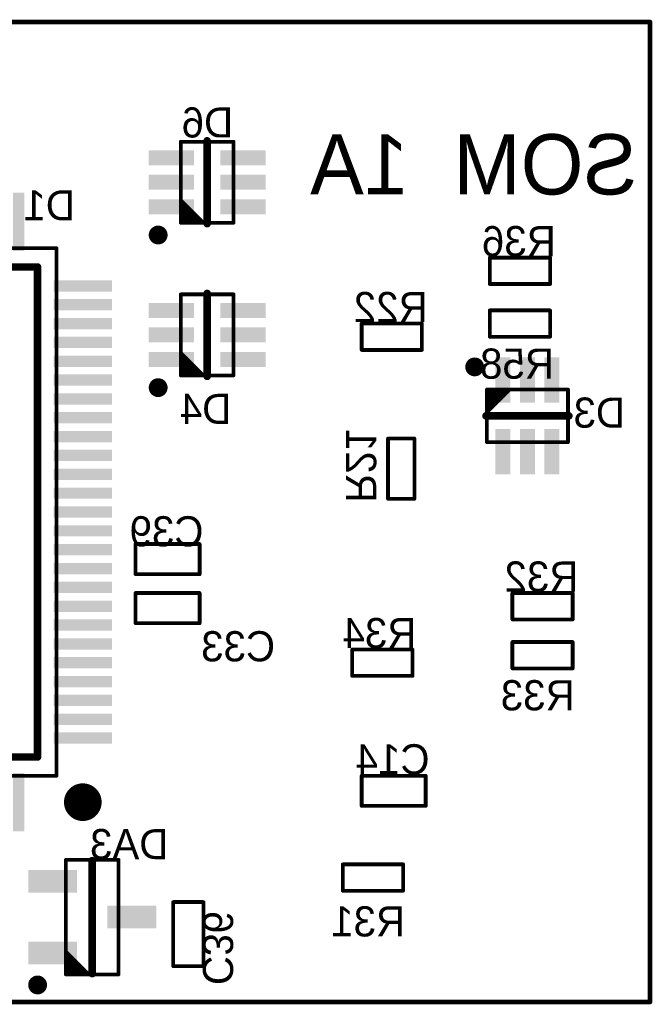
# Model space of a CAD drawing. Extents: x 103.4 to 151.6, y 118.9 to 145.1.
# Tile 3 of 3: x 134.8 to 151.6, y 118.9 to 145.1. Entities that reach past the tile are written whole.
import ezdxf

# ---------------------------------------------------------------- set-up
doc = ezdxf.new("R2010")
doc.units = 0
for name, color, linetype in [('Board', 3, 'CONTINUOUS'), ('Bot_Assy_SMD', 26, 'CONTINUOUS'), ('Bot_Attr_SMD', 24, 'CONTINUOUS'), ('Bot_Silk', 7, 'CONTINUOUS')]:
    doc.layers.add(name, color=color, linetype=linetype)

# ---------------------------------------------------------------- blocks, each defined once
blk = doc.blocks.new('UNIT_DISC')
at = {"linetype": 'CONTINUOUS', "const_width": 0.5}
blk.add_lwpolyline([(0.25, 0, 1), (-0.25, 0, 1)], format="xyb", close=True, dxfattribs=at)
blk = doc.blocks.new('SOT65P210X110_6N_1315')
at = {"layer": 'Bot_Assy_SMD', "linetype": 'CONTINUOUS', "const_width": 0.1}
for points in [[(139.05, 141.825), (140.45, 141.825)], [(139.05, 139.675), (139.05, 141.825)], [(140.45, 141.825), (140.45, 139.675)], [(139.05, 140.275), (139.65, 139.675)], [(139.05, 140.175), (139.55, 139.675)], [(139.05, 140.075), (139.45, 139.675)], [(139.05, 139.975), (139.35, 139.675)], [(139.05, 139.875), (139.25, 139.675)], [(139.05, 139.775), (139.15, 139.675)], [(140.45, 139.675), (139.05, 139.675)]]:
    blk.add_lwpolyline(points, dxfattribs=at)
at = {"layer": 'Bot_Silk', "linetype": 'CONTINUOUS', "const_width": 0.2}
blk.add_lwpolyline([(139.75, 141.85), (139.75, 139.65)], dxfattribs=at)
at = {"layer": 'Bot_Silk', "linetype": 'CONTINUOUS', "const_width": 0.25}
blk.add_lwpolyline([(138.575, 139.35, 1), (138.325, 139.35, 1)], format="xyb", close=True, dxfattribs=at)
at = {"layer": 'Bot_Assy_SMD', "xscale": 0.1, "yscale": 0.1, "zscale": 0.1}
for p in [(139.05, 141.825), (139.05, 141.825), (140.45, 141.825), (140.45, 141.825), (139.05, 140.275), (139.05, 140.175), (139.05, 140.075), (139.05, 139.975), (139.05, 139.875), (139.05, 139.775), (139.05, 139.675), (139.05, 139.675), (139.15, 139.675), (139.25, 139.675), (139.35, 139.675), (139.45, 139.675), (139.55, 139.675), (139.65, 139.675), (140.45, 139.675), (140.45, 139.675)]:
    blk.add_blockref('UNIT_DISC', p, dxfattribs=at)
at = {"layer": 'Bot_Silk', "xscale": 0.2, "yscale": 0.2, "zscale": 0.2}
for p in [(139.75, 141.85), (139.75, 139.65)]:
    blk.add_blockref('UNIT_DISC', p, dxfattribs=at)
blk = doc.blocks.new('SHAPE_SQ_472_157_0_0_0_0')
blk.add_solid([(-0.6, -0.2), (0.6, -0.2), (-0.6, 0.2), (0.6, 0.2)])
blk = doc.blocks.new('12x04a58_F')
at = {"layer": 'Bot_Assy_SMD'}
blk.add_blockref('SHAPE_SQ_472_157_0_0_0_0', (0, 0), dxfattribs=at)
blk = doc.blocks.new('12x04a66_F')
at = {"layer": 'Bot_Assy_SMD'}
blk.add_blockref('SHAPE_SQ_472_157_0_0_0_0', (0, 0), dxfattribs=at)
blk = doc.blocks.new('12x04a6_F')
at = {"layer": 'Bot_Assy_SMD'}
blk.add_blockref('SHAPE_SQ_472_157_0_0_0_0', (0, 0), dxfattribs=at)
blk = doc.blocks.new('12x04a40_F')
at = {"layer": 'Bot_Assy_SMD'}
blk.add_blockref('SHAPE_SQ_472_157_0_0_0_0', (0, 0), dxfattribs=at)
blk = doc.blocks.new('12x04a57_F')
at = {"layer": 'Bot_Assy_SMD'}
blk.add_blockref('SHAPE_SQ_472_157_0_0_0_0', (0, 0), dxfattribs=at)
blk = doc.blocks.new('D6')
blk.add_blockref('SOT65P210X110_6N_1315', (0, 0))
at = {"rotation": -180}
for name, p in [('12x04a66_F', (138.8, 141.4)), ('12x04a57_F', (140.7, 141.4)), ('12x04a6_F', (138.8, 140.75)), ('12x04a58_F', (140.7, 140.75)), ('12x04a66_F', (138.8, 140.1)), ('12x04a40_F', (140.7, 140.1))]:
    blk.add_blockref(name, p, dxfattribs=at)
at = {"layer": 'Bot_Attr_SMD', "text_generation_flag": 2}
blk.add_text('D6', height=0.8, dxfattribs=at).set_placement((140.44061, 141.9375))
blk = doc.blocks.new('RESC1005X40N_1373')
at = {"layer": 'Bot_Assy_SMD', "linetype": 'CONTINUOUS', "const_width": 0.1}
for points in [[(147.85, 127.85), (147.85, 128.55)], [(147.85, 128.55), (149.45, 128.55)], [(149.45, 128.55), (149.45, 127.85)], [(149.45, 127.85), (147.85, 127.85)]]:
    blk.add_lwpolyline(points, dxfattribs=at)
at = {"layer": 'Bot_Assy_SMD', "xscale": 0.1, "yscale": 0.1, "zscale": 0.1}
for p in [(147.85, 128.55), (147.85, 128.55), (149.45, 128.55), (149.45, 128.55), (147.85, 127.85), (147.85, 127.85), (149.45, 127.85), (149.45, 127.85)]:
    blk.add_blockref('UNIT_DISC', p, dxfattribs=at)
blk = doc.blocks.new('R33')
blk.add_blockref('RESC1005X40N_1373', (0, 0))
at = {"layer": 'Bot_Attr_SMD', "text_generation_flag": 2}
blk.add_text('R33', height=0.8, dxfattribs=at).set_placement((149.50311, 126.7375))
blk = doc.blocks.new('SOT65P210X110_6N_1400')
at = {"layer": 'Bot_Assy_SMD', "linetype": 'CONTINUOUS', "const_width": 0.1}
for points in [[(147.175, 133.85), (147.175, 135.25)], [(147.275, 135.25), (147.175, 135.15)], [(147.375, 135.25), (147.175, 135.05)], [(147.475, 135.25), (147.175, 134.95)], [(147.575, 135.25), (147.175, 134.85)], [(147.675, 135.25), (147.175, 134.75)], [(147.775, 135.25), (147.175, 134.65)], [(147.175, 135.25), (149.325, 135.25)], [(149.325, 135.25), (149.325, 133.85)], [(149.325, 133.85), (147.175, 133.85)]]:
    blk.add_lwpolyline(points, dxfattribs=at)
at = {"layer": 'Bot_Silk', "linetype": 'CONTINUOUS', "const_width": 0.25}
blk.add_lwpolyline([(146.85, 135.725, 1), (146.85, 135.975, 1)], format="xyb", close=True, dxfattribs=at)
at = {"layer": 'Bot_Silk', "linetype": 'CONTINUOUS', "const_width": 0.2}
blk.add_lwpolyline([(149.35, 134.55), (147.15, 134.55)], dxfattribs=at)
at = {"layer": 'Bot_Assy_SMD', "xscale": 0.1, "yscale": 0.1, "zscale": 0.1}
for p in [(147.175, 135.25), (147.175, 135.25), (147.175, 135.15), (147.175, 135.05), (147.275, 135.25), (147.375, 135.25), (147.475, 135.25), (147.575, 135.25), (147.675, 135.25), (147.775, 135.25), (149.325, 135.25), (149.325, 135.25), (147.175, 134.95), (147.175, 134.85), (147.175, 134.75), (147.175, 134.65), (147.175, 133.85), (147.175, 133.85), (149.325, 133.85), (149.325, 133.85)]:
    blk.add_blockref('UNIT_DISC', p, dxfattribs=at)
at = {"layer": 'Bot_Silk', "xscale": 0.2, "yscale": 0.2, "zscale": 0.2}
for p in [(147.15, 134.55), (149.35, 134.55)]:
    blk.add_blockref('UNIT_DISC', p, dxfattribs=at)
blk = doc.blocks.new('12x04a62_F')
at = {"layer": 'Bot_Assy_SMD'}
blk.add_blockref('SHAPE_SQ_472_157_0_0_0_0', (0, 0), dxfattribs=at)
blk = doc.blocks.new('12x04a37_F')
at = {"layer": 'Bot_Assy_SMD'}
blk.add_blockref('SHAPE_SQ_472_157_0_0_0_0', (0, 0), dxfattribs=at)
blk = doc.blocks.new('D3')
blk.add_blockref('SOT65P210X110_6N_1400', (0, 0))
at = {"rotation": -270}
for name, p in [('12x04a62_F', (147.6, 135.5)), ('12x04a6_F', (148.25, 135.5)), ('12x04a6_F', (148.9, 135.5)), ('12x04a58_F', (147.6, 133.6)), ('12x04a58_F', (148.25, 133.6)), ('12x04a37_F', (148.9, 133.6))]:
    blk.add_blockref(name, p, dxfattribs=at)
at = {"layer": 'Bot_Attr_SMD', "text_generation_flag": 2}
blk.add_text('D3', height=0.8, dxfattribs=at).set_placement((150.84061, 134.2375))
blk = doc.blocks.new('CAPC1005X60N_1745')
at = {"layer": 'Bot_Assy_SMD', "linetype": 'CONTINUOUS', "const_width": 0.1}
for points in [[(138.85, 119.95), (138.85, 121.65)], [(138.85, 121.65), (139.65, 121.65)], [(139.65, 121.65), (139.65, 119.95)], [(139.65, 119.95), (138.85, 119.95)]]:
    blk.add_lwpolyline(points, dxfattribs=at)
at = {"layer": 'Bot_Assy_SMD', "xscale": 0.1, "yscale": 0.1, "zscale": 0.1}
for p in [(138.85, 121.65), (138.85, 121.65), (139.65, 121.65), (139.65, 121.65), (138.85, 119.95), (138.85, 119.95), (139.65, 119.95), (139.65, 119.95)]:
    blk.add_blockref('UNIT_DISC', p, dxfattribs=at)
blk = doc.blocks.new('C36')
blk.add_blockref('CAPC1005X60N_1745', (0, 0))
at = {"layer": 'Bot_Attr_SMD', "text_generation_flag": 2}
blk.add_text('C36', height=0.8, rotation=-90, dxfattribs=at).set_placement((139.6375, 119.44688))
blk = doc.blocks.new('CAPC1005X60N_1765')
at = {"layer": 'Bot_Assy_SMD', "linetype": 'CONTINUOUS', "const_width": 0.1}
for points in [[(137.85, 129.05), (137.85, 129.85)], [(137.85, 129.85), (139.55, 129.85)], [(139.55, 129.85), (139.55, 129.05)], [(139.55, 129.05), (137.85, 129.05)]]:
    blk.add_lwpolyline(points, dxfattribs=at)
at = {"layer": 'Bot_Assy_SMD', "xscale": 0.1, "yscale": 0.1, "zscale": 0.1}
for p in [(137.85, 129.85), (137.85, 129.85), (139.55, 129.85), (139.55, 129.85), (137.85, 129.05), (137.85, 129.05), (139.55, 129.05), (139.55, 129.05)]:
    blk.add_blockref('UNIT_DISC', p, dxfattribs=at)
blk = doc.blocks.new('C33')
blk.add_blockref('CAPC1005X60N_1765', (0, 0))
at = {"layer": 'Bot_Attr_SMD', "text_generation_flag": 2}
blk.add_text('C33', height=0.8, dxfattribs=at).set_placement((141.55311, 128.0375))
blk = doc.blocks.new('CAPC1005X60N_1783')
at = {"layer": 'Bot_Assy_SMD', "linetype": 'CONTINUOUS', "const_width": 0.1}
for points in [[(137.85, 130.35), (137.85, 131.15)], [(137.85, 131.15), (139.55, 131.15)], [(139.55, 131.15), (139.55, 130.35)], [(139.55, 130.35), (137.85, 130.35)]]:
    blk.add_lwpolyline(points, dxfattribs=at)
at = {"layer": 'Bot_Assy_SMD', "xscale": 0.1, "yscale": 0.1, "zscale": 0.1}
for p in [(137.85, 131.15), (137.85, 131.15), (139.55, 131.15), (139.55, 131.15), (137.85, 130.35), (137.85, 130.35), (139.55, 130.35), (139.55, 130.35)]:
    blk.add_blockref('UNIT_DISC', p, dxfattribs=at)
blk = doc.blocks.new('C39')
blk.add_blockref('CAPC1005X60N_1783', (0, 0))
at = {"layer": 'Bot_Attr_SMD', "text_generation_flag": 2}
blk.add_text('C39', height=0.8, dxfattribs=at).set_placement((139.65311, 131.0875))
blk = doc.blocks.new('SOT65P210X110_6N_1801')
at = {"layer": 'Bot_Assy_SMD', "linetype": 'CONTINUOUS', "const_width": 0.1}
for points in [[(139.05, 137.775), (140.45, 137.775)], [(139.05, 135.625), (139.05, 137.775)], [(140.45, 137.775), (140.45, 135.625)], [(139.05, 136.225), (139.65, 135.625)], [(139.05, 136.125), (139.55, 135.625)], [(139.05, 136.025), (139.45, 135.625)], [(139.05, 135.925), (139.35, 135.625)], [(139.05, 135.825), (139.25, 135.625)], [(139.05, 135.725), (139.15, 135.625)], [(140.45, 135.625), (139.05, 135.625)]]:
    blk.add_lwpolyline(points, dxfattribs=at)
at = {"layer": 'Bot_Silk', "linetype": 'CONTINUOUS', "const_width": 0.2}
blk.add_lwpolyline([(139.75, 137.8), (139.75, 135.6)], dxfattribs=at)
at = {"layer": 'Bot_Silk', "linetype": 'CONTINUOUS', "const_width": 0.25}
blk.add_lwpolyline([(138.575, 135.3, 1), (138.325, 135.3, 1)], format="xyb", close=True, dxfattribs=at)
at = {"layer": 'Bot_Assy_SMD', "xscale": 0.1, "yscale": 0.1, "zscale": 0.1}
for p in [(139.05, 137.775), (139.05, 137.775), (140.45, 137.775), (140.45, 137.775), (139.05, 136.225), (139.05, 136.125), (139.05, 136.025), (139.05, 135.925), (139.05, 135.825), (139.05, 135.725), (139.05, 135.625), (139.05, 135.625), (139.15, 135.625), (139.25, 135.625), (139.35, 135.625), (139.45, 135.625), (139.55, 135.625), (139.65, 135.625), (140.45, 135.625), (140.45, 135.625)]:
    blk.add_blockref('UNIT_DISC', p, dxfattribs=at)
at = {"layer": 'Bot_Silk', "xscale": 0.2, "yscale": 0.2, "zscale": 0.2}
for p in [(139.75, 137.8), (139.75, 135.6)]:
    blk.add_blockref('UNIT_DISC', p, dxfattribs=at)
blk = doc.blocks.new('12x04a27_F')
at = {"layer": 'Bot_Assy_SMD'}
blk.add_blockref('SHAPE_SQ_472_157_0_0_0_0', (0, 0), dxfattribs=at)
blk = doc.blocks.new('12x04a55_F')
at = {"layer": 'Bot_Assy_SMD'}
blk.add_blockref('SHAPE_SQ_472_157_0_0_0_0', (0, 0), dxfattribs=at)
blk = doc.blocks.new('12x04a56_F')
at = {"layer": 'Bot_Assy_SMD'}
blk.add_blockref('SHAPE_SQ_472_157_0_0_0_0', (0, 0), dxfattribs=at)
blk = doc.blocks.new('D4')
blk.add_blockref('SOT65P210X110_6N_1801', (0, 0))
at = {"rotation": -180}
for name, p in [('12x04a27_F', (138.8, 137.35)), ('12x04a56_F', (140.7, 137.35)), ('12x04a6_F', (138.8, 136.7)), ('12x04a58_F', (140.7, 136.7)), ('12x04a27_F', (138.8, 136.05)), ('12x04a55_F', (140.7, 136.05))]:
    blk.add_blockref(name, p, dxfattribs=at)
at = {"layer": 'Bot_Attr_SMD', "text_generation_flag": 2}
blk.add_text('D4', height=0.8, dxfattribs=at).set_placement((140.39061, 134.3375))
blk = doc.blocks.new('RESC1005X40N_1852')
at = {"layer": 'Bot_Assy_SMD', "linetype": 'CONTINUOUS', "const_width": 0.1}
for points in [[(147.85, 129.15), (147.85, 129.85)], [(147.85, 129.85), (149.45, 129.85)], [(149.45, 129.85), (149.45, 129.15)], [(149.45, 129.15), (147.85, 129.15)]]:
    blk.add_lwpolyline(points, dxfattribs=at)
at = {"layer": 'Bot_Assy_SMD', "xscale": 0.1, "yscale": 0.1, "zscale": 0.1}
for p in [(147.85, 129.85), (147.85, 129.85), (149.45, 129.85), (149.45, 129.85), (147.85, 129.15), (147.85, 129.15), (149.45, 129.15), (149.45, 129.15)]:
    blk.add_blockref('UNIT_DISC', p, dxfattribs=at)
blk = doc.blocks.new('R32')
blk.add_blockref('RESC1005X40N_1852', (0, 0))
at = {"layer": 'Bot_Attr_SMD', "text_generation_flag": 2}
blk.add_text('R32', height=0.8, dxfattribs=at).set_placement((149.60311, 129.8875))
blk = doc.blocks.new('RESC1005X40N_1870')
at = {"layer": 'Bot_Assy_SMD', "linetype": 'CONTINUOUS', "const_width": 0.1}
for points in [[(147.25, 136.65), (147.25, 137.35)], [(147.25, 137.35), (148.85, 137.35)], [(148.85, 137.35), (148.85, 136.65)], [(148.85, 136.65), (147.25, 136.65)]]:
    blk.add_lwpolyline(points, dxfattribs=at)
at = {"layer": 'Bot_Assy_SMD', "xscale": 0.1, "yscale": 0.1, "zscale": 0.1}
for p in [(147.25, 137.35), (147.25, 137.35), (148.85, 137.35), (148.85, 137.35), (147.25, 136.65), (147.25, 136.65), (148.85, 136.65), (148.85, 136.65)]:
    blk.add_blockref('UNIT_DISC', p, dxfattribs=at)
blk = doc.blocks.new('R58')
blk.add_blockref('RESC1005X40N_1870', (0, 0))
at = {"layer": 'Bot_Attr_SMD', "text_generation_flag": 2}
blk.add_text('R58', height=0.8, dxfattribs=at).set_placement((148.95311, 135.5375))
blk = doc.blocks.new('RESC1005X40N_1888')
at = {"layer": 'Bot_Assy_SMD', "linetype": 'CONTINUOUS', "const_width": 0.1}
for points in [[(147.25, 138.05), (147.25, 138.75)], [(147.25, 138.75), (148.85, 138.75)], [(148.85, 138.75), (148.85, 138.05)], [(148.85, 138.05), (147.25, 138.05)]]:
    blk.add_lwpolyline(points, dxfattribs=at)
at = {"layer": 'Bot_Assy_SMD', "xscale": 0.1, "yscale": 0.1, "zscale": 0.1}
for p in [(147.25, 138.75), (147.25, 138.75), (148.85, 138.75), (148.85, 138.75), (147.25, 138.05), (147.25, 138.05), (148.85, 138.05), (148.85, 138.05)]:
    blk.add_blockref('UNIT_DISC', p, dxfattribs=at)
blk = doc.blocks.new('R36')
blk.add_blockref('RESC1005X40N_1888', (0, 0))
at = {"layer": 'Bot_Attr_SMD', "text_generation_flag": 2}
blk.add_text('R36', height=0.8, dxfattribs=at).set_placement((149.00311, 138.7875))
blk = doc.blocks.new('CAPC1005X60N_2255')
at = {"layer": 'Bot_Assy_SMD', "linetype": 'CONTINUOUS', "const_width": 0.1}
for points in [[(143.85, 125), (145.55, 125)], [(143.85, 124.2), (143.85, 125)], [(145.55, 125), (145.55, 124.2)], [(145.55, 124.2), (143.85, 124.2)]]:
    blk.add_lwpolyline(points, dxfattribs=at)
at = {"layer": 'Bot_Assy_SMD', "xscale": 0.1, "yscale": 0.1, "zscale": 0.1}
for p in [(143.85, 125), (143.85, 125), (145.55, 125), (145.55, 125), (143.85, 124.2), (143.85, 124.2), (145.55, 124.2), (145.55, 124.2)]:
    blk.add_blockref('UNIT_DISC', p, dxfattribs=at)
blk = doc.blocks.new('C14')
blk.add_blockref('CAPC1005X60N_2255', (0, 0))
at = {"layer": 'Bot_Attr_SMD', "text_generation_flag": 2}
blk.add_text('C14', height=0.8, dxfattribs=at).set_placement((145.65311, 125.0375))
blk = doc.blocks.new('RESC1005X40N_2292')
at = {"layer": 'Bot_Assy_SMD', "linetype": 'CONTINUOUS', "const_width": 0.1}
for points in [[(144.55, 133.95), (145.25, 133.95)], [(144.55, 132.35), (144.55, 133.95)], [(145.25, 133.95), (145.25, 132.35)], [(145.25, 132.35), (144.55, 132.35)]]:
    blk.add_lwpolyline(points, dxfattribs=at)
at = {"layer": 'Bot_Assy_SMD', "xscale": 0.1, "yscale": 0.1, "zscale": 0.1}
for p in [(144.55, 133.95), (144.55, 133.95), (145.25, 133.95), (145.25, 133.95), (144.55, 132.35), (144.55, 132.35), (145.25, 132.35), (145.25, 132.35)]:
    blk.add_blockref('UNIT_DISC', p, dxfattribs=at)
blk = doc.blocks.new('R21')
blk.add_blockref('RESC1005X40N_2292', (0, 0))
at = {"layer": 'Bot_Attr_SMD', "text_generation_flag": 2}
blk.add_text('R21', height=0.8, rotation=-90, dxfattribs=at).set_placement((143.4375, 132.24688))
blk = doc.blocks.new('SOT95P237X112_3N_2618')
at = {"layer": 'Bot_Assy_SMD', "linetype": 'CONTINUOUS', "const_width": 0.1}
for points in [[(136, 122.77), (137.4, 122.77)], [(136, 119.73), (136, 122.77)], [(137.4, 122.77), (137.4, 119.73)], [(136, 120.33), (136.6, 119.73)], [(136, 120.23), (136.5, 119.73)], [(136, 120.13), (136.4, 119.73)], [(136, 120.03), (136.3, 119.73)], [(136, 119.93), (136.2, 119.73)], [(136, 119.83), (136.1, 119.73)], [(137.4, 119.73), (136, 119.73)]]:
    blk.add_lwpolyline(points, dxfattribs=at)
at = {"layer": 'Bot_Silk', "linetype": 'CONTINUOUS', "const_width": 0.2}
blk.add_lwpolyline([(136.7, 122.75), (136.7, 119.75)], dxfattribs=at)
at = {"layer": 'Bot_Silk', "linetype": 'CONTINUOUS', "const_width": 0.25}
blk.add_lwpolyline([(135.375, 119.45, 1), (135.125, 119.45, 1)], format="xyb", close=True, dxfattribs=at)
at = {"layer": 'Bot_Assy_SMD', "xscale": 0.1, "yscale": 0.1, "zscale": 0.1}
for p in [(136, 122.77), (136, 122.77), (137.4, 122.77), (137.4, 122.77), (136, 120.33), (136, 120.23), (136, 120.13), (136, 120.03), (136, 119.93), (136, 119.83), (136, 119.73), (136, 119.73), (136.1, 119.73), (136.2, 119.73), (136.3, 119.73), (136.4, 119.73), (136.5, 119.73), (136.6, 119.73), (137.4, 119.73), (137.4, 119.73)]:
    blk.add_blockref('UNIT_DISC', p, dxfattribs=at)
at = {"layer": 'Bot_Silk', "xscale": 0.2, "yscale": 0.2, "zscale": 0.2}
for p in [(136.7, 122.75), (136.7, 119.75)]:
    blk.add_blockref('UNIT_DISC', p, dxfattribs=at)
blk = doc.blocks.new('SHAPE_SQ_511_236_0_0_0_0')
blk.add_solid([(-0.65, -0.3), (0.65, -0.3), (-0.65, 0.3), (0.65, 0.3)])
blk = doc.blocks.new('13x06a5_F')
at = {"layer": 'Bot_Assy_SMD'}
blk.add_blockref('SHAPE_SQ_511_236_0_0_0_0', (0, 0), dxfattribs=at)
blk = doc.blocks.new('13x06a6_F')
at = {"layer": 'Bot_Assy_SMD'}
blk.add_blockref('SHAPE_SQ_511_236_0_0_0_0', (0, 0), dxfattribs=at)
blk = doc.blocks.new('13x06a58_F')
at = {"layer": 'Bot_Assy_SMD'}
blk.add_blockref('SHAPE_SQ_511_236_0_0_0_0', (0, 0), dxfattribs=at)
blk = doc.blocks.new('DA3')
blk.add_blockref('SOT95P237X112_3N_2618', (0, 0))
at = {"rotation": -180}
for name, p in [('13x06a5_F', (135.65, 122.2)), ('13x06a58_F', (137.75, 121.25)), ('13x06a6_F', (135.65, 120.3))]:
    blk.add_blockref(name, p, dxfattribs=at)
at = {"layer": 'Bot_Attr_SMD', "text_generation_flag": 2}
blk.add_text('DA3', height=0.8, dxfattribs=at).set_placement((138.72186, 122.7875))
blk = doc.blocks.new('RESC1005X40N_2645')
at = {"layer": 'Bot_Assy_SMD', "linetype": 'CONTINUOUS', "const_width": 0.1}
for points in [[(143.35, 121.95), (143.35, 122.65)], [(143.35, 122.65), (144.95, 122.65)], [(144.95, 122.65), (144.95, 121.95)], [(144.95, 121.95), (143.35, 121.95)]]:
    blk.add_lwpolyline(points, dxfattribs=at)
at = {"layer": 'Bot_Assy_SMD', "xscale": 0.1, "yscale": 0.1, "zscale": 0.1}
for p in [(143.35, 122.65), (143.35, 122.65), (144.95, 122.65), (144.95, 122.65), (143.35, 121.95), (143.35, 121.95), (144.95, 121.95), (144.95, 121.95)]:
    blk.add_blockref('UNIT_DISC', p, dxfattribs=at)
blk = doc.blocks.new('R31')
blk.add_blockref('RESC1005X40N_2645', (0, 0))
at = {"layer": 'Bot_Attr_SMD', "text_generation_flag": 2}
blk.add_text('R31', height=0.8, dxfattribs=at).set_placement((145.00311, 120.7375))
blk = doc.blocks.new('RESC1005X40N_2681')
at = {"layer": 'Bot_Assy_SMD', "linetype": 'CONTINUOUS', "const_width": 0.1}
for points in [[(143.85, 136.3), (143.85, 137)], [(143.85, 137), (145.45, 137)], [(145.45, 137), (145.45, 136.3)], [(145.45, 136.3), (143.85, 136.3)]]:
    blk.add_lwpolyline(points, dxfattribs=at)
at = {"layer": 'Bot_Assy_SMD', "xscale": 0.1, "yscale": 0.1, "zscale": 0.1}
for p in [(143.85, 137), (143.85, 137), (145.45, 137), (145.45, 137), (143.85, 136.3), (143.85, 136.3), (145.45, 136.3), (145.45, 136.3)]:
    blk.add_blockref('UNIT_DISC', p, dxfattribs=at)
blk = doc.blocks.new('R22')
blk.add_blockref('RESC1005X40N_2681', (0, 0))
at = {"layer": 'Bot_Attr_SMD', "text_generation_flag": 2}
blk.add_text('R22', height=0.8, dxfattribs=at).set_placement((145.60311, 137.0375))
blk = doc.blocks.new('RESC1005X40N_2699')
at = {"layer": 'Bot_Assy_SMD', "linetype": 'CONTINUOUS', "const_width": 0.1}
for points in [[(143.6, 127.65), (143.6, 128.35)], [(143.6, 128.35), (145.2, 128.35)], [(145.2, 128.35), (145.2, 127.65)], [(145.2, 127.65), (143.6, 127.65)]]:
    blk.add_lwpolyline(points, dxfattribs=at)
at = {"layer": 'Bot_Assy_SMD', "xscale": 0.1, "yscale": 0.1, "zscale": 0.1}
for p in [(143.6, 128.35), (143.6, 128.35), (145.2, 128.35), (145.2, 128.35), (143.6, 127.65), (143.6, 127.65), (145.2, 127.65), (145.2, 127.65)]:
    blk.add_blockref('UNIT_DISC', p, dxfattribs=at)
blk = doc.blocks.new('R34')
blk.add_blockref('RESC1005X40N_2699', (0, 0))
at = {"layer": 'Bot_Attr_SMD', "text_generation_flag": 2}
blk.add_text('R34', height=0.8, dxfattribs=at).set_placement((145.30311, 128.3875))
blk = doc.blocks.new('TSQFP50P1600X1600X120_100N_3129')
at = {"layer": 'Bot_Assy_SMD', "linetype": 'CONTINUOUS', "const_width": 0.1}
for points in [[(121.75, 125), (121.75, 139)], [(121.75, 139), (135.75, 139)], [(135.75, 139), (135.75, 125)], [(135.75, 125), (121.75, 125)]]:
    blk.add_lwpolyline(points, dxfattribs=at)
blk.add_lwpolyline([(123.25, 126, 1), (122.25, 126, 1)], format="xyb", close=True, dxfattribs=at)
at = {"layer": 'Bot_Silk', "linetype": 'CONTINUOUS', "const_width": 0.2}
for points in [[(122.25, 125.5), (122.25, 138.5)], [(122.25, 138.5), (135.25, 138.5)], [(135.25, 138.5), (135.25, 125.5)], [(135.25, 125.5), (122.25, 125.5)]]:
    blk.add_lwpolyline(points, dxfattribs=at)
at = {"layer": 'Bot_Silk', "linetype": 'CONTINUOUS'}
for points, const_width in [([(123.55, 126.5, 1), (122.95, 126.5, 1)], 0.6), ([(120.625, 125.3, 1), (120.375, 125.3, 1)], 0.25)]:
    blk.add_lwpolyline(points, format="xyb", close=True, dxfattribs=dict(at, const_width=const_width))
at = {"layer": 'Bot_Assy_SMD', "xscale": 0.1, "yscale": 0.1, "zscale": 0.1}
for p in [(121.75, 139), (121.75, 139), (135.75, 139), (135.75, 139), (121.75, 125), (121.75, 125), (135.75, 125), (135.75, 125)]:
    blk.add_blockref('UNIT_DISC', p, dxfattribs=at)
at = {"layer": 'Bot_Silk', "xscale": 0.2, "yscale": 0.2, "zscale": 0.2}
for p in [(122.25, 138.5), (122.25, 138.5), (135.25, 138.5), (135.25, 138.5), (122.25, 125.5), (122.25, 125.5), (135.25, 125.5), (135.25, 125.5)]:
    blk.add_blockref('UNIT_DISC', p, dxfattribs=at)
blk = doc.blocks.new('SHAPE_SQ_610_118_0_0_0_0')
blk.add_solid([(-0.775, -0.15), (0.775, -0.15), (-0.775, 0.15), (0.775, 0.15)])
blk = doc.blocks.new('16x03a33_F')
at = {"layer": 'Bot_Assy_SMD'}
blk.add_blockref('SHAPE_SQ_610_118_0_0_0_0', (0, 0), dxfattribs=at)
blk = doc.blocks.new('16x03a_F')
at = {"layer": 'Bot_Assy_SMD'}
blk.add_blockref('SHAPE_SQ_610_118_0_0_0_0', (0, 0), dxfattribs=at)
blk = doc.blocks.new('16x03a47_F')
at = {"layer": 'Bot_Assy_SMD'}
blk.add_blockref('SHAPE_SQ_610_118_0_0_0_0', (0, 0), dxfattribs=at)
blk = doc.blocks.new('16x03a10_F')
at = {"layer": 'Bot_Assy_SMD'}
blk.add_blockref('SHAPE_SQ_610_118_0_0_0_0', (0, 0), dxfattribs=at)
blk = doc.blocks.new('16x03a17_F')
at = {"layer": 'Bot_Assy_SMD'}
blk.add_blockref('SHAPE_SQ_610_118_0_0_0_0', (0, 0), dxfattribs=at)
blk = doc.blocks.new('16x03a50_F')
at = {"layer": 'Bot_Assy_SMD'}
blk.add_blockref('SHAPE_SQ_610_118_0_0_0_0', (0, 0), dxfattribs=at)
blk = doc.blocks.new('16x03a58_F')
at = {"layer": 'Bot_Assy_SMD'}
blk.add_blockref('SHAPE_SQ_610_118_0_0_0_0', (0, 0), dxfattribs=at)
blk = doc.blocks.new('16x03a6_F')
at = {"layer": 'Bot_Assy_SMD'}
blk.add_blockref('SHAPE_SQ_610_118_0_0_0_0', (0, 0), dxfattribs=at)
blk = doc.blocks.new('16x03a51_F')
at = {"layer": 'Bot_Assy_SMD'}
blk.add_blockref('SHAPE_SQ_610_118_0_0_0_0', (0, 0), dxfattribs=at)
blk = doc.blocks.new('16x03a61_F')
at = {"layer": 'Bot_Assy_SMD'}
blk.add_blockref('SHAPE_SQ_610_118_0_0_0_0', (0, 0), dxfattribs=at)
blk = doc.blocks.new('16x03a52_F')
at = {"layer": 'Bot_Assy_SMD'}
blk.add_blockref('SHAPE_SQ_610_118_0_0_0_0', (0, 0), dxfattribs=at)
blk = doc.blocks.new('16x03a14_F')
at = {"layer": 'Bot_Assy_SMD'}
blk.add_blockref('SHAPE_SQ_610_118_0_0_0_0', (0, 0), dxfattribs=at)
blk = doc.blocks.new('16x03a27_F')
at = {"layer": 'Bot_Assy_SMD'}
blk.add_blockref('SHAPE_SQ_610_118_0_0_0_0', (0, 0), dxfattribs=at)
blk = doc.blocks.new('16x03a8_F')
at = {"layer": 'Bot_Assy_SMD'}
blk.add_blockref('SHAPE_SQ_610_118_0_0_0_0', (0, 0), dxfattribs=at)
blk = doc.blocks.new('16x03a66_F')
at = {"layer": 'Bot_Assy_SMD'}
blk.add_blockref('SHAPE_SQ_610_118_0_0_0_0', (0, 0), dxfattribs=at)
blk = doc.blocks.new('16x03a37_F')
at = {"layer": 'Bot_Assy_SMD'}
blk.add_blockref('SHAPE_SQ_610_118_0_0_0_0', (0, 0), dxfattribs=at)
blk = doc.blocks.new('16x03a42_F')
at = {"layer": 'Bot_Assy_SMD'}
blk.add_blockref('SHAPE_SQ_610_118_0_0_0_0', (0, 0), dxfattribs=at)
blk = doc.blocks.new('16x03a11_F')
at = {"layer": 'Bot_Assy_SMD'}
blk.add_blockref('SHAPE_SQ_610_118_0_0_0_0', (0, 0), dxfattribs=at)
blk = doc.blocks.new('16x03a15_F')
at = {"layer": 'Bot_Assy_SMD'}
blk.add_blockref('SHAPE_SQ_610_118_0_0_0_0', (0, 0), dxfattribs=at)
blk = doc.blocks.new('16x03a18_F')
at = {"layer": 'Bot_Assy_SMD'}
blk.add_blockref('SHAPE_SQ_610_118_0_0_0_0', (0, 0), dxfattribs=at)
blk = doc.blocks.new('16x03a49_F')
at = {"layer": 'Bot_Assy_SMD'}
blk.add_blockref('SHAPE_SQ_610_118_0_0_0_0', (0, 0), dxfattribs=at)
blk = doc.blocks.new('16x03a36_F')
at = {"layer": 'Bot_Assy_SMD'}
blk.add_blockref('SHAPE_SQ_610_118_0_0_0_0', (0, 0), dxfattribs=at)
blk = doc.blocks.new('SHAPE_EL_393_393_0_0_0_0')
blk.add_blockref('UNIT_DISC', (0, 0))
blk = doc.blocks.new('FID1020_F')
at = {"layer": 'Bot_Assy_SMD'}
blk.add_blockref('SHAPE_EL_393_393_0_0_0_0', (0, 0), dxfattribs=at)
blk = doc.blocks.new('16x03a26_F')
at = {"layer": 'Bot_Assy_SMD'}
blk.add_blockref('SHAPE_SQ_610_118_0_0_0_0', (0, 0), dxfattribs=at)
blk = doc.blocks.new('16x03a70_F')
at = {"layer": 'Bot_Assy_SMD'}
blk.add_blockref('SHAPE_SQ_610_118_0_0_0_0', (0, 0), dxfattribs=at)
blk = doc.blocks.new('16x03a19_F')
at = {"layer": 'Bot_Assy_SMD'}
blk.add_blockref('SHAPE_SQ_610_118_0_0_0_0', (0, 0), dxfattribs=at)
blk = doc.blocks.new('16x03a16_F')
at = {"layer": 'Bot_Assy_SMD'}
blk.add_blockref('SHAPE_SQ_610_118_0_0_0_0', (0, 0), dxfattribs=at)
blk = doc.blocks.new('16x03a29_F')
at = {"layer": 'Bot_Assy_SMD'}
blk.add_blockref('SHAPE_SQ_610_118_0_0_0_0', (0, 0), dxfattribs=at)
blk = doc.blocks.new('16x03a34_F')
at = {"layer": 'Bot_Assy_SMD'}
blk.add_blockref('SHAPE_SQ_610_118_0_0_0_0', (0, 0), dxfattribs=at)
blk = doc.blocks.new('16x03a23_F')
at = {"layer": 'Bot_Assy_SMD'}
blk.add_blockref('SHAPE_SQ_610_118_0_0_0_0', (0, 0), dxfattribs=at)
blk = doc.blocks.new('16x03a21_F')
at = {"layer": 'Bot_Assy_SMD'}
blk.add_blockref('SHAPE_SQ_610_118_0_0_0_0', (0, 0), dxfattribs=at)
blk = doc.blocks.new('16x03a22_F')
at = {"layer": 'Bot_Assy_SMD'}
blk.add_blockref('SHAPE_SQ_610_118_0_0_0_0', (0, 0), dxfattribs=at)
blk = doc.blocks.new('16x03a40_F')
at = {"layer": 'Bot_Assy_SMD'}
blk.add_blockref('SHAPE_SQ_610_118_0_0_0_0', (0, 0), dxfattribs=at)
blk = doc.blocks.new('16x03a78_F')
at = {"layer": 'Bot_Assy_SMD'}
blk.add_blockref('SHAPE_SQ_610_118_0_0_0_0', (0, 0), dxfattribs=at)
blk = doc.blocks.new('16x03a9_F')
at = {"layer": 'Bot_Assy_SMD'}
blk.add_blockref('SHAPE_SQ_610_118_0_0_0_0', (0, 0), dxfattribs=at)
blk = doc.blocks.new('16x03a55_F')
at = {"layer": 'Bot_Assy_SMD'}
blk.add_blockref('SHAPE_SQ_610_118_0_0_0_0', (0, 0), dxfattribs=at)
blk = doc.blocks.new('16x03a76_F')
at = {"layer": 'Bot_Assy_SMD'}
blk.add_blockref('SHAPE_SQ_610_118_0_0_0_0', (0, 0), dxfattribs=at)
blk = doc.blocks.new('16x03a25_F')
at = {"layer": 'Bot_Assy_SMD'}
blk.add_blockref('SHAPE_SQ_610_118_0_0_0_0', (0, 0), dxfattribs=at)
blk = doc.blocks.new('16x03a4_F')
at = {"layer": 'Bot_Assy_SMD'}
blk.add_blockref('SHAPE_SQ_610_118_0_0_0_0', (0, 0), dxfattribs=at)
blk = doc.blocks.new('16x03a32_F')
at = {"layer": 'Bot_Assy_SMD'}
blk.add_blockref('SHAPE_SQ_610_118_0_0_0_0', (0, 0), dxfattribs=at)
blk = doc.blocks.new('16x03a30_F')
at = {"layer": 'Bot_Assy_SMD'}
blk.add_blockref('SHAPE_SQ_610_118_0_0_0_0', (0, 0), dxfattribs=at)
blk = doc.blocks.new('16x03a1_F')
at = {"layer": 'Bot_Assy_SMD'}
blk.add_blockref('SHAPE_SQ_610_118_0_0_0_0', (0, 0), dxfattribs=at)
blk = doc.blocks.new('16x03a77_F')
at = {"layer": 'Bot_Assy_SMD'}
blk.add_blockref('SHAPE_SQ_610_118_0_0_0_0', (0, 0), dxfattribs=at)
blk = doc.blocks.new('16x03a3_F')
at = {"layer": 'Bot_Assy_SMD'}
blk.add_blockref('SHAPE_SQ_610_118_0_0_0_0', (0, 0), dxfattribs=at)
blk = doc.blocks.new('16x03a2_F')
at = {"layer": 'Bot_Assy_SMD'}
blk.add_blockref('SHAPE_SQ_610_118_0_0_0_0', (0, 0), dxfattribs=at)
blk = doc.blocks.new('16x03a63_F')
at = {"layer": 'Bot_Assy_SMD'}
blk.add_blockref('SHAPE_SQ_610_118_0_0_0_0', (0, 0), dxfattribs=at)
blk = doc.blocks.new('16x03a31_F')
at = {"layer": 'Bot_Assy_SMD'}
blk.add_blockref('SHAPE_SQ_610_118_0_0_0_0', (0, 0), dxfattribs=at)
blk = doc.blocks.new('16x03a65_F')
at = {"layer": 'Bot_Assy_SMD'}
blk.add_blockref('SHAPE_SQ_610_118_0_0_0_0', (0, 0), dxfattribs=at)
blk = doc.blocks.new('D1')
for name, p, rotation in [('16x03a33_F', (122.75, 139.7), -270), ('16x03a_F', (123.25, 139.7), -270), ('16x03a_F', (123.75, 139.7), -270), ('16x03a_F', (124.25, 139.7), -270), ('16x03a_F', (124.75, 139.7), -270), ('16x03a_F', (125.25, 139.7), -270), ('16x03a_F', (125.75, 139.7), -270), ('16x03a_F', (126.25, 139.7), -270), ('16x03a_F', (126.75, 139.7), -270), ('16x03a_F', (127.25, 139.7), -270), ('16x03a47_F', (127.75, 139.7), -270), ('16x03a10_F', (128.25, 139.7), -270), ('16x03a26_F', (128.75, 139.7), -270), ('16x03a6_F', (129.25, 139.7), -270), ('16x03a52_F', (129.75, 139.7), -270), ('16x03a6_F', (130.25, 139.7), -270), ('16x03a61_F', (130.75, 139.7), -270), ('16x03a14_F', (131.25, 139.7), -270), ('16x03a_F', (131.75, 139.7), -270), ('16x03a27_F', (132.25, 139.7), -270), ('16x03a58_F', (132.75, 139.7), -270), ('16x03a66_F', (133.25, 139.7), -270), ('16x03a_F', (133.75, 139.7), -270), ('16x03a6_F', (134.25, 139.7), -270), ('16x03a8_F', (134.75, 139.7), -270), ('FID1020_F', (121.05, 139.7), -180), ('16x03a6_F', (121.05, 138), -180), ('16x03a40_F', (136.45, 138), -180), ('16x03a6_F', (121.05, 137.5), -180), ('16x03a78_F', (136.45, 137.5), -180), ('16x03a70_F', (121.05, 137), -180), ('16x03a_F', (136.45, 137), -180), ('16x03a_F', (121.05, 136.5), -180), ('16x03a9_F', (136.45, 136.5), -180), ('16x03a_F', (121.05, 136), -180), ('16x03a6_F', (136.45, 136), -180), ('16x03a_F', (121.05, 135.5), -180), ('16x03a55_F', (136.45, 135.5), -180), ('16x03a_F', (121.05, 135), -180), ('16x03a76_F', (136.45, 135), -180), ('16x03a_F', (121.05, 134.5), -180), ('16x03a_F', (136.45, 134.5), -180), ('16x03a_F', (121.05, 134), -180), ('16x03a61_F', (136.45, 134), -180), ('16x03a_F', (121.05, 133.5), -180), ('16x03a25_F', (136.45, 133.5), -180), ('16x03a33_F', (121.05, 133), -180), ('16x03a30_F', (136.45, 133), -180), ('16x03a6_F', (121.05, 132.5), -180), ('16x03a6_F', (136.45, 132.5), -180), ('16x03a6_F', (121.05, 132), -180), ('16x03a4_F', (136.45, 132), -180), ('16x03a52_F', (121.05, 131.5), -180), ('16x03a32_F', (136.45, 131.5), -180), ('16x03a6_F', (121.05, 131), -180), ('16x03a58_F', (136.45, 131), -180), ('16x03a61_F', (121.05, 130.5), -180), ('16x03a_F', (136.45, 130.5), -180), ('16x03a21_F', (121.05, 130), -180), ('16x03a1_F', (136.45, 130), -180), ('16x03a23_F', (121.05, 129.5), -180), ('16x03a61_F', (136.45, 129.5), -180), ('16x03a_F', (121.05, 129), -180), ('16x03a6_F', (136.45, 129), -180), ('16x03a34_F', (121.05, 128.5), -180), ('16x03a77_F', (136.45, 128.5), -180), ('16x03a29_F', (121.05, 128), -180), ('16x03a3_F', (136.45, 128), -180), ('16x03a16_F', (121.05, 127.5), -180), ('16x03a2_F', (136.45, 127.5), -180), ('16x03a58_F', (121.05, 127), -180), ('16x03a63_F', (136.45, 127), -180), ('16x03a6_F', (121.05, 126.5), -180), ('16x03a31_F', (136.45, 126.5), -180), ('16x03a19_F', (121.05, 126), -180), ('16x03a65_F', (136.45, 126), -180), ('16x03a50_F', (122.75, 124.3), -270), ('16x03a17_F', (123.25, 124.3), -270), ('16x03a_F', (123.75, 124.3), -270), ('16x03a_F', (124.25, 124.3), -270), ('16x03a58_F', (124.75, 124.3), -270), ('16x03a_F', (125.25, 124.3), -270), ('16x03a6_F', (125.75, 124.3), -270), ('16x03a61_F', (126.25, 124.3), -270), ('16x03a51_F', (126.75, 124.3), -270), ('16x03a_F', (127.25, 124.3), -270), ('16x03a6_F', (127.75, 124.3), -270), ('16x03a6_F', (128.25, 124.3), -270), ('16x03a22_F', (128.75, 124.3), -270), ('16x03a6_F', (129.25, 124.3), -270), ('16x03a11_F', (129.75, 124.3), -270), ('16x03a61_F', (130.25, 124.3), -270), ('16x03a42_F', (130.75, 124.3), -270), ('16x03a37_F', (131.25, 124.3), -270), ('16x03a58_F', (131.75, 124.3), -270), ('16x03a15_F', (132.25, 124.3), -270), ('16x03a36_F', (132.75, 124.3), -270), ('16x03a_F', (133.25, 124.3), -270), ('16x03a49_F', (133.75, 124.3), -270), ('16x03a6_F', (134.25, 124.3), -270), ('16x03a18_F', (134.75, 124.3), -270), ('FID1020_F', (136.45, 124.3), -180)]:
    blk.add_blockref(name, p, dxfattribs=dict(rotation=rotation))
blk.add_blockref('TSQFP50P1600X1600X120_100N_3129', (0, 0))
at = {"layer": 'Bot_Attr_SMD', "text_generation_flag": 2}
blk.add_text('D1', height=0.8, dxfattribs=at).set_placement((136.241, 139.738))

msp = doc.modelspace()

# ---------------------------------------------------------------- linework, layer by layer
at = {"layer": 'Board', "linetype": 'CONTINUOUS', "const_width": 0.127}
for points in [[(151.5, 145), (103.5, 145)], [(151.5, 145), (103.5, 145)], [(151.5, 119), (151.5, 145)], [(151.5, 119), (151.5, 145)], [(103.5, 119), (151.5, 119)], [(103.5, 119), (151.5, 119)]]:
    msp.add_lwpolyline(points, dxfattribs=at)

# ---------------------------------------------------------------- block references
for name in ['D6', 'D1', 'R36', 'D4', 'R22', 'R58', 'D3', 'R21', 'C39', 'R32', 'C33', 'R34', 'R33', 'C14', 'DA3', 'R31', 'C36']:
    msp.add_blockref(name, (0, 0))
at = {"layer": 'Board', "xscale": 0.127, "yscale": 0.127, "zscale": 0.127}
for p in [(151.5, 145), (151.5, 145), (151.5, 145), (151.5, 145), (151.5, 119), (151.5, 119), (151.5, 119), (151.5, 119)]:
    msp.add_blockref('UNIT_DISC', p, dxfattribs=at)

# ---------------------------------------------------------------- texts
at = {"layer": 'Bot_Attr_SMD', "text_generation_flag": 2}
msp.add_text('SOM  1A', height=1.6, dxfattribs=at).set_placement((151.162, 140.425))

doc.saveas('drawing.dxf')
